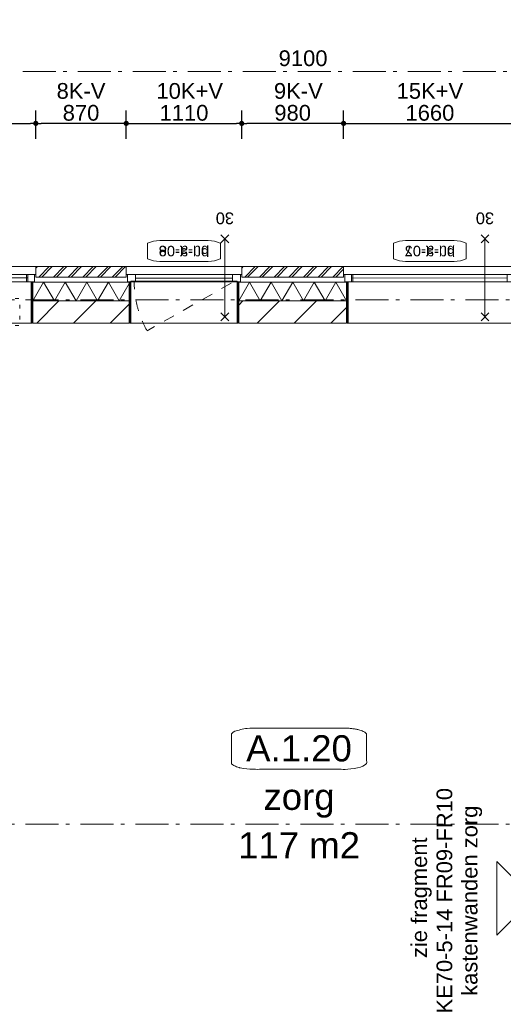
# Model space of a CAD drawing. Header units: millimetres. Extents: x -62314 to 79800, y -34032 to 28340.
# Tile 21 of 256: x -5362 to -711, y 13541 to 23010. Entities that reach past the tile are written whole.
import ezdxf
from ezdxf.enums import TextEntityAlignment as Align

# ---------------------------------------------------------------- set-up
doc = ezdxf.new("R2010")
doc.units = ezdxf.units.MM
doc.header["$LTSCALE"] = 508
doc.header["$PDMODE"] = 1
doc.header["$PDSIZE"] = -2
for name, pattern in [('Dash Style-1', [0.41664, 0.20828, -0.20836]), ('Dash Style-5', [0.20828, 0.069425, -0.138855]), ('Dash Style-6', [1.04164, 0.625, -0.20828, 0.06943, -0.13893])]:
    doc.linetypes.add(name, pattern=pattern)
doc.layers.get('0').update_dxf_attribs({"lineweight": 0})
doc.layers.get('DEFPOINTS').update_dxf_attribs({"lineweight": 0})
for name, color, linetype, lineweight in [('(00) tekening-lijn draairichting', 7, 'Dash Style-1', 0), ('(00) tekening-merk kozijn', 40, 'Continuous', 0), ('(00) tekening-stramien-algemeen', 7, 'Dash Style-6', 0), ('(00) tekening-verwijzing', 33, 'Fence_Line', 0), ('(00) tekst-algemeen', 8, 'Continuous', 0), ('(00) tekst-ruimtenummer-algemeen', 8, 'Continuous', 0), ('(00) tekst-ruimtenummer-gradering', 8, 'Continuous', 0), ('(04) bouwaanvraag-brandweer-WBDBO', 142, 'Dash Style-1', 0), ('(21) buitenwanden-X baksteen_metselwerk', 92, 'Continuous', 0), ('(22) binnenwanden-X kalkzandsteen', 1, 'Continuous', 0), ('(28) hoofddraagconstructie-bovenliggend', 1, 'Dash Style-5', 0), ('(42) binnenwandafwerkingen-R plaatmateriaal algemeen', 12, 'Continuous', 0), ('(__) constructies_materialen-K isolatie', 8, 'Continuous', 0), ('Dimension', 7, 'Continuous', 0), ('None', 7, 'Continuous', 0)]:
    doc.layers.add(name, color=color, linetype=linetype, lineweight=lineweight)
doc.styles.add('Arial', font='Arial')
doc.styles.add('Arial Italic (italic)', font='Arial Italic')
doc.styles.add('Helvetica', font='Helvetica')
doc.linetypes.add('Fence_Line', pattern='A,0,[1,Fence_Line.shx,S=0.19685,R=0,X=0,Y=-0.441942],-5', length=5)
doc.dimstyles.new('KE __', dxfattribs={"dimtxt": 151.308594, "dimasz": 50.074463, "dimexe": 125, "dimexo": 500, "dimgap": 25, "dimtad": 1, "dimdec": 1, "dimtxsty": 'Helvetica', "dimblk": 'DOT', "dimblk1": 'DOT', "dimblk2": 'DOT', "dimcen": 0, "dimdle": 100, "dimazin": 0, "dimtfac": 0.8, "dimtdec": 1, "dimtix": 1, "dimtmove": 0, "dimatfit": 0, "dimldrblk": 'DOT', "dimfxl": 150, "dimfxlon": 1, "dimfrac": 2, "dimtolj": 1, "dimarcsym": 0})
pattern_1 = [(45, (163395.98, 42314.6), (70.71068, -70.71068), []), (45, (163410.13, 42300.46), (70.71068, -70.71068), [])]
pattern_2 = [(45, (163395.98, 42314.6), (-176.7767, 176.7767), [])]

# ---------------------------------------------------------------- blocks, each defined once
blk = doc.blocks.new('(00)-1-ruimtenummer-200')
at = {"layer": '(00) tekst-ruimtenummer-algemeen', "color": 17, "lineweight": 0, "transparency": 33554687}
blk.add_open_spline([(433.3, 618), (491.4, 618), (591.9, 600.3), (650, 569.8), (650, 420.4), (650, 271.1), (591.9, 240.5), (491.4, 222.9), (0, 222.9), (-491.4, 222.9), (-591.9, 240.5), (-650, 271.1), (-650, 420.4), (-650, 569.8), (-591.9, 600.3), (-491.4, 618), (-14.5, 618), (433.3, 618)], degree=2, knots=[0, 0, 0, 0.013296, 0.026591, 0.039887, 0.251662, 0.264958, 0.278253, 0.291549, 0.503324, 0.51662, 0.529915, 0.543211, 0.754986, 0.768281, 0.781577, 0.794873, 1, 1, 1], dxfattribs=at)
at = {"layer": 'None', "color": 7, "linetype": 'Continuous', "lineweight": 0}
blk.add_point((0, 0), dxfattribs=at)
at = {"layer": '(00) tekst-ruimtenummer-algemeen', "color": 17, "transparency": 33554687, "style": 'Arial'}
for tag, p in [('nummer', (0, 222.9)), ('naam', (0, -243.4)), ('oppervlak', (0, -709.7))]:
    blk.add_attdef(tag, text='', height=251.7, dxfattribs=at).set_placement(p, align=Align.BOTTOM_CENTER)
at = {"layer": '(00) tekst-ruimtenummer-gradering', "color": 17, "transparency": 33554687, "style": 'Arial Italic (italic)'}
blk.add_attdef('personen', text='', height=251.7, dxfattribs=at).set_placement((0, -875.5), align=Align.TOP_CENTER)
at = {"layer": 'None', "color": 0, "flags": 1}
blk.add_attdef('klasse', (-1353.2, -1667.8), '', height=251.7, dxfattribs=at)
blk = doc.blocks.new('Group-15-1')
at = {"layer": 'None', "color": 17, "transparency": 33554687}
ref = blk.add_blockref('(00)-1-ruimtenummer-200', (-166071.9, -26735.7), dxfattribs=at)
ref.add_attrib('nummer', 'A.1.20', dxfattribs={"layer": '(00) tekst-ruimtenummer-algemeen', "color": 17, "transparency": 33554687, "height": 251.72, "style": 'Arial'}).set_placement((-166071.9, -26512.9), align=Align.BOTTOM_CENTER)
ref.add_attrib('naam', 'zorg', dxfattribs={"layer": '(00) tekst-ruimtenummer-algemeen', "color": 17, "transparency": 33554687, "height": 251.72, "style": 'Arial'}).set_placement((-166071.9, -26979.2), align=Align.BOTTOM_CENTER)
ref.add_attrib('oppervlak', '117 m2', dxfattribs={"layer": '(00) tekst-ruimtenummer-algemeen', "color": 17, "transparency": 33554687, "height": 251.72, "style": 'Arial'}).set_placement((-166071.9, -27445.4), align=Align.BOTTOM_CENTER)
blk = doc.blocks.new('constructie laagbouw 01')
at = {"layer": '(28) hoofddraagconstructie-bovenliggend', "color": 2, "lineweight": 0, "transparency": 33554687, "flags": 128}
blk.add_lwpolyline([(-10742.5, 7843), (-8685.5, 7843), (-8685.5, 7583), (-10742.5, 7583)], close=True, dxfattribs=at)
blk = doc.blocks.new('constructie laagbouw 01 totaal')
at = {"layer": 'None', "color": 17, "transparency": 33554687}
blk.add_blockref('constructie laagbouw 01', (2721, -22.5), dxfattribs=at)
blk = doc.blocks.new('_Dot')
at = {"color": 0, "linetype": 'ByBlock', "lineweight": -2}
blk.add_line((-0.5, 0), (-1, 0), dxfattribs=at)
at = {"color": 0, "linetype": 'ByBlock', "const_width": 0.5}
blk.add_lwpolyline([(-0.25, 0, 1), (0.25, 0, 1)], format="xyb", close=True, dxfattribs=at)
blk = doc.blocks.new('*D117')
at = {"layer": 'DEFPOINTS', "color": 0, "transparency": 33554687}
for p in [(-5207.3, 22013), (-6867.3, 20635.4), (-5207.3, 20635.4)]:
    blk.add_point(p, dxfattribs=at)
at = {"layer": 'Dimension', "color": 0, "lineweight": -2, "transparency": 33554687}
for p, q in [((-6867.3, 21863), (-6867.3, 22138)), ((-5207.3, 21863), (-5207.3, 22138)), ((-6817.2, 22013), (-5257.4, 22013))]:
    blk.add_line(p, q, dxfattribs=at)
at = {"layer": 'Dimension', "color": 0, "lineweight": -2, "xscale": 50.07446289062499, "yscale": 50.07446289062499, "zscale": 50.07446289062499, "rotation": 180}
blk.add_blockref('_Dot', (-6867.3, 22013), dxfattribs=at)
at = {"layer": 'Dimension', "color": 0, "lineweight": -2, "xscale": 50.07446289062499, "yscale": 50.07446289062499, "zscale": 50.07446289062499}
blk.add_blockref('_Dot', (-5207.3, 22013), dxfattribs=at)
at = {"layer": 'Dimension', "color": 0, "lineweight": 0, "transparency": 33554687, "insert": (-6037.3, 22113.7), "char_height": 151.31, "attachment_point": 5, "style": 'Helvetica'}
blk.add_mtext('\\A1;1660', dxfattribs=at)
blk = doc.blocks.new('*D118')
at = {"layer": 'DEFPOINTS', "color": 0, "transparency": 33554687}
for p in [(-5207.3, 22013), (-5207.3, 20635.4), (-4337.3, 20635.4)]:
    blk.add_point(p, dxfattribs=at)
at = {"layer": 'Dimension', "color": 0, "lineweight": -2, "transparency": 33554687}
for p, q in [((-5207.3, 21863), (-5207.3, 22138)), ((-4337.3, 21863), (-4337.3, 22138)), ((-4387.4, 22013), (-5157.2, 22013))]:
    blk.add_line(p, q, dxfattribs=at)
at = {"layer": 'Dimension', "color": 0, "lineweight": -2, "xscale": 50.07446289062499, "yscale": 50.07446289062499, "zscale": 50.07446289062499, "rotation": 180}
blk.add_blockref('_Dot', (-5207.3, 22013), dxfattribs=at)
at = {"layer": 'Dimension', "color": 0, "lineweight": -2, "xscale": 50.07446289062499, "yscale": 50.07446289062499, "zscale": 50.07446289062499}
blk.add_blockref('_Dot', (-4337.3, 22013), dxfattribs=at)
at = {"layer": 'Dimension', "color": 0, "lineweight": 0, "transparency": 33554687, "insert": (-4772.3, 22113.7), "char_height": 151.31, "attachment_point": 5, "style": 'Helvetica'}
blk.add_mtext('\\A1;870', dxfattribs=at)
blk = doc.blocks.new('*D119')
at = {"layer": 'DEFPOINTS', "color": 0, "transparency": 33554687}
for p in [(-3227.3, 22013), (-4337.3, 20635.4), (-3227.3, 20635.4)]:
    blk.add_point(p, dxfattribs=at)
at = {"layer": 'Dimension', "color": 0, "lineweight": -2, "transparency": 33554687}
for p, q in [((-4337.3, 21863), (-4337.3, 22138)), ((-3227.3, 21863), (-3227.3, 22138)), ((-4287.2, 22013), (-3277.4, 22013))]:
    blk.add_line(p, q, dxfattribs=at)
at = {"layer": 'Dimension', "color": 0, "lineweight": -2, "xscale": 50.07446289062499, "yscale": 50.07446289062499, "zscale": 50.07446289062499, "rotation": 180}
blk.add_blockref('_Dot', (-4337.3, 22013), dxfattribs=at)
at = {"layer": 'Dimension', "color": 0, "lineweight": -2, "xscale": 50.07446289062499, "yscale": 50.07446289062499, "zscale": 50.07446289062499}
blk.add_blockref('_Dot', (-3227.3, 22013), dxfattribs=at)
at = {"layer": 'Dimension', "color": 0, "lineweight": 0, "transparency": 33554687, "insert": (-3782.3, 22113.7), "char_height": 151.31, "attachment_point": 5, "style": 'Helvetica'}
blk.add_mtext('\\A1;1110', dxfattribs=at)
blk = doc.blocks.new('*D120')
at = {"layer": 'DEFPOINTS', "color": 0, "transparency": 33554687}
for p in [(-3227.3, 22013), (-3227.3, 20635.4), (-2247.3, 20635.4)]:
    blk.add_point(p, dxfattribs=at)
at = {"layer": 'Dimension', "color": 0, "lineweight": -2, "transparency": 33554687}
for p, q in [((-3227.3, 21863), (-3227.3, 22138)), ((-2247.3, 21863), (-2247.3, 22138)), ((-2297.4, 22013), (-3177.2, 22013))]:
    blk.add_line(p, q, dxfattribs=at)
at = {"layer": 'Dimension', "color": 0, "lineweight": -2, "xscale": 50.07446289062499, "yscale": 50.07446289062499, "zscale": 50.07446289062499, "rotation": 180}
blk.add_blockref('_Dot', (-3227.3, 22013), dxfattribs=at)
at = {"layer": 'Dimension', "color": 0, "lineweight": -2, "xscale": 50.07446289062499, "yscale": 50.07446289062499, "zscale": 50.07446289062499}
blk.add_blockref('_Dot', (-2247.3, 22013), dxfattribs=at)
at = {"layer": 'Dimension', "color": 0, "lineweight": 0, "transparency": 33554687, "insert": (-2737.3, 22113.7), "char_height": 151.31, "attachment_point": 5, "style": 'Helvetica'}
blk.add_mtext('\\A1;980', dxfattribs=at)
blk = doc.blocks.new('*D121')
at = {"layer": 'DEFPOINTS', "color": 0, "transparency": 33554687}
for p in [(-587.3, 22013), (-2247.3, 20635.4), (-587.3, 20635.4)]:
    blk.add_point(p, dxfattribs=at)
at = {"layer": 'Dimension', "color": 0, "lineweight": -2, "transparency": 33554687}
for p, q in [((-2247.3, 21863), (-2247.3, 22138)), ((-587.3, 21863), (-587.3, 22138)), ((-2197.2, 22013), (-637.4, 22013))]:
    blk.add_line(p, q, dxfattribs=at)
at = {"layer": 'Dimension', "color": 0, "lineweight": -2, "xscale": 50.07446289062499, "yscale": 50.07446289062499, "zscale": 50.07446289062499, "rotation": 180}
blk.add_blockref('_Dot', (-2247.3, 22013), dxfattribs=at)
at = {"layer": 'Dimension', "color": 0, "lineweight": -2, "xscale": 50.07446289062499, "yscale": 50.07446289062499, "zscale": 50.07446289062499}
blk.add_blockref('_Dot', (-587.3, 22013), dxfattribs=at)
at = {"layer": 'Dimension', "color": 0, "lineweight": 0, "transparency": 33554687, "insert": (-1417.3, 22113.7), "char_height": 151.31, "attachment_point": 5, "style": 'Helvetica'}
blk.add_mtext('\\A1;1660', dxfattribs=at)
blk = doc.blocks.new('Isolatie Object-15')
at = {"layer": '(__) constructies_materialen-K isolatie', "color": 2, "lineweight": 0, "transparency": 33554687, "flags": 128}
blk.add_lwpolyline([(0, 90), (1038, 90), (1038, -90), (0, -90)], close=True, dxfattribs=at)
blk.add_lwpolyline([(0, -90), (103.9, 90), (207.8, -90), (207.8, -90), (311.8, 90), (415.7, -90), (415.7, -90), (519.6, 90), (623.5, -90), (623.5, -90), (727.5, 90), (831.4, -90), (935.3, 90), (1038, -87.9)], dxfattribs=at)
blk = doc.blocks.new('Isolatie Object-16')
at = {"layer": '(__) constructies_materialen-K isolatie', "color": 2, "lineweight": 0, "transparency": 33554687, "flags": 128}
blk.add_lwpolyline([(0, 90), (928, 90), (928, -90), (0, -90)], close=True, dxfattribs=at)
blk.add_lwpolyline([(0, -90), (103.9, 90), (207.8, -90), (207.8, -90), (311.8, 90), (415.7, -90), (415.7, -90), (519.6, 90), (623.5, -90), (623.5, -90), (727.5, 90), (831.4, -90), (928, 77.3)], dxfattribs=at)
blk = doc.blocks.new('00-merk kozijn')
at = {"layer": '(00) tekening-merk kozijn', "color": 2, "lineweight": 0, "transparency": 33554687, "flags": 128}
blk.add_lwpolyline([(233.3, 50, 0.105357), (349.4, 74.7), (350, 75), (350, 225), (349.4, 225.3, 0.105357), (233.3, 250), (-233.3, 250, 0.105357), (-349.4, 225.3), (-350, 225), (-350, 75), (-349.4, 74.7, 0.105357), (-233.3, 50)], format="xyb", close=True, dxfattribs=at)
at = {"layer": 'None', "color": 7, "linetype": 'Continuous', "lineweight": 0, "transparency": 33554687}
blk.add_point((0, 0), dxfattribs=at)
at = {"layer": '(00) tekening-merk kozijn', "color": 2, "transparency": 33554687, "style": 'Arial'}
blk.add_attdef('MERK', text='', height=100.7, dxfattribs=at).set_placement((0, 149.9), align=Align.MIDDLE_CENTER)
blk = doc.blocks.new('kozijn aansluiting-hoek zonder lijst')
at = {"layer": '(42) binnenwandafwerkingen-R plaatmateriaal algemeen', "color": 17, "lineweight": 0, "transparency": 33554687, "flags": 128}
blk.add_lwpolyline([(-32, 469), (-22, 469), (-22, 75), (-32, 75)], close=True, dxfattribs=at)
at = {"layer": 'None', "color": 17, "lineweight": 0, "transparency": 33554687}
blk.add_line((-17, 255), (-17, 469), dxfattribs=at)
at = {"layer": 'None', "color": 17, "lineweight": 0, "transparency": 33554687, "flags": 128}
blk.add_lwpolyline([(-76, 70), (0, 70), (0, 0), (-76, 0)], close=True, dxfattribs=at)
at = {"layer": 'None', "color": 7, "linetype": 'Continuous', "lineweight": 0, "transparency": 33554687}
for p in [(0, 0), (12, -75)]:
    blk.add_point(p, dxfattribs=at)
blk = doc.blocks.new('bu-a-02 plt')
at = {"layer": 'None', "color": 17, "lineweight": 0, "transparency": 33554687}
blk.add_line((88, 210), (1584, 212.5), dxfattribs=at)
at = {"layer": 'None', "color": 17, "lineweight": 0, "transparency": 33554687, "flags": 128}
for points in [[(0, 320), (1660, 320), (1660, 245), (0, 245)], [(88, 245), (1584, 245), (1584, 175), (88, 175)], [(44, 175), (1616, 175), (1616, -224), (44, -224)]]:
    blk.add_lwpolyline(points, close=True, dxfattribs=at)
at = {"layer": 'None', "color": 7, "linetype": 'Continuous', "lineweight": 0, "transparency": 33554687}
blk.add_point((0, 0), dxfattribs=at)
at = {"layer": '(00) tekst-algemeen', "color": 17, "transparency": 33554687}
blk.add_blockref('00-merk kozijn', (830, 320), dxfattribs=at).add_auto_attribs({'MERK': 'bu-a-02'})
at = {"layer": 'None', "color": 17, "transparency": 33554687, "rotation": 180}
blk.add_blockref('kozijn aansluiting-hoek zonder lijst', (12, 245), dxfattribs=at)
at = {"layer": 'None', "color": 17, "transparency": 33554687, "xscale": -1, "rotation": 180}
blk.add_blockref('kozijn aansluiting-hoek zonder lijst', (1648, 245), dxfattribs=at)
blk = doc.blocks.new('Group-29-1')
at = {"layer": '(04) bouwaanvraag-brandweer-WBDBO', "color": 1, "lineweight": 0, "transparency": 33554687}
for p, q in [((37.5, 412.5), (-37.5, 337.5)), ((37.5, 337.5), (-37.5, 412.5))]:
    blk.add_line(p, q, dxfattribs=at)
blk = doc.blocks.new('Group-30-1')
at = {"layer": '(04) bouwaanvraag-brandweer-WBDBO', "color": 1, "lineweight": 0, "transparency": 33554687}
for p, q in [((37.5, -412.5), (-37.5, -337.5)), ((37.5, -337.5), (-37.5, -412.5))]:
    blk.add_line(p, q, dxfattribs=at)
blk = doc.blocks.new('brand-30 wbdbo')
at = {"layer": '(04) bouwaanvraag-brandweer-WBDBO', "color": 1, "linetype": 'Continuous', "lineweight": 0, "transparency": 33554687}
blk.add_line((0, 375), (0, -375), dxfattribs=at)
at = {"layer": 'None', "color": 7, "linetype": 'Continuous', "lineweight": 0, "transparency": 33554687}
blk.add_point((0, 0), dxfattribs=at)
at = {"layer": '(04) bouwaanvraag-brandweer-WBDBO', "color": 1, "transparency": 33554687}
for name in ['Group-29-1', 'Group-30-1']:
    blk.add_blockref(name, (0, 0), dxfattribs=at)
at = {"layer": '(04) bouwaanvraag-brandweer-WBDBO', "color": 1, "transparency": 33554687, "insert": (0, -630.6), "char_height": 113.27, "attachment_point": 8, "line_spacing_factor": 0.962448, "style": 'Arial'}
blk.add_mtext('30', dxfattribs=at)
blk = doc.blocks.new('Group-164-1')
at = {"layer": '(00) tekening-verwijzing', "color": 3, "linetype": 'Continuous', "lineweight": 0, "transparency": 33554687, "flags": 128}
blk.add_lwpolyline([(-164168.8, -28107.7), (-163815.3, -27754.2), (-164168.8, -27400.6)], close=True, dxfattribs=at)
at = {"layer": '(00) tekening-verwijzing', "color": 3, "insert": (-164651.4, -27777.6), "char_height": 151.033, "attachment_point": 5, "rotation": 90, "line_spacing_factor": 0.962448, "style": 'Arial'}
blk.add_mtext(' zie fragment \\PKE70-5-14 FR09-FR10\\Pkastenwanden zorg', dxfattribs=at)
blk = doc.blocks.new('bu-a-07')
at = {"layer": '(00) tekst-algemeen', "color": 17, "transparency": 33554687}
ref = blk.add_blockref('00-merk kozijn', (830, -320), dxfattribs=dict(at, xscale=-1, rotation=180))
ref.add_attrib('MERK', 'bu-a-07', dxfattribs={"layer": '(00) tekening-merk kozijn', "color": 2, "transparency": 33554687, "height": 100.69, "style": 'Arial'}).set_placement((830, -469.9), align=Align.MIDDLE_CENTER)
at = {"layer": 'None', "color": 17, "transparency": 33554687, "xscale": -1, "rotation": 180}
blk.add_blockref('bu-a-02 plt', (0, 0), dxfattribs=at)
at = {"layer": 'None', "color": 17, "transparency": 33554687}
blk.add_blockref('brand-30 wbdbo', (300.7, -212.5), dxfattribs=at)
blk = doc.blocks.new('bu-a-06 plt')
at = {"layer": '(00) tekening-lijn draairichting', "color": 17, "lineweight": 0, "transparency": 33554687, "flags": 128}
blk.add_lwpolyline([(909.1, -297.9, 0.12979), (1034, 175), (76, 175)], format="xyb", close=True, dxfattribs=at)
at = {"layer": 'None', "color": 17, "lineweight": 0, "transparency": 33554687}
blk.add_line((1022, 210), (88, 210), dxfattribs=at)
at = {"layer": 'None', "color": 17, "lineweight": 0, "transparency": 33554687, "flags": 128}
for points in [[(0, 320), (1110, 320), (1110, 245), (0, 245)], [(88, 245), (1022, 245), (1022, 175), (88, 175)], [(44, 180), (1066, 180), (1066, -224), (44, -224)]]:
    blk.add_lwpolyline(points, close=True, dxfattribs=at)
at = {"layer": 'None', "color": 7, "linetype": 'Continuous', "lineweight": 0, "transparency": 33554687}
blk.add_point((0, 0), dxfattribs=at)
at = {"layer": '(00) tekst-algemeen', "color": 17, "transparency": 33554687}
blk.add_blockref('00-merk kozijn', (555, 320), dxfattribs=at).add_auto_attribs({'MERK': 'bu-a-06'})
at = {"layer": 'None', "color": 17, "transparency": 33554687, "rotation": 180}
blk.add_blockref('kozijn aansluiting-hoek zonder lijst', (12, 245), dxfattribs=at)
at = {"layer": 'None', "color": 17, "transparency": 33554687, "xscale": -1, "rotation": 180}
blk.add_blockref('kozijn aansluiting-hoek zonder lijst', (1098, 245), dxfattribs=at)
blk = doc.blocks.new('bu-a-08')
at = {"layer": '(00) tekst-algemeen', "color": 17, "transparency": 33554687}
ref = blk.add_blockref('00-merk kozijn', (555, -320), dxfattribs=dict(at, xscale=-1, rotation=180))
ref.add_attrib('MERK', 'bu-a-08', dxfattribs={"layer": '(00) tekening-merk kozijn', "color": 2, "transparency": 33554687, "height": 100.69, "style": 'Arial'}).set_placement((555, -469.9), align=Align.MIDDLE_CENTER)
at = {"layer": 'None', "color": 17, "transparency": 33554687, "xscale": -1, "rotation": 180}
blk.add_blockref('bu-a-06 plt', (0, 0), dxfattribs=at)
at = {"layer": 'None', "color": 17, "transparency": 33554687}
blk.add_blockref('brand-30 wbdbo', (161.7, -212.5), dxfattribs=at)
blk = doc.blocks.new('*D408')
at = {"layer": '(00) tekening-stramien-algemeen', "color": 0, "lineweight": -2, "transparency": 33554687}
for p, q in [((9187.4, -500), (9187.4, -622.2)), ((18237.3, -497.2), (9237.5, -497.2)), ((18287.4, -500), (18287.4, -622.2))]:
    blk.add_line(p, q, dxfattribs=at)
at = {"layer": 'DEFPOINTS', "color": 0, "transparency": 33554687}
for p in [(9187.4, 0), (18287.4, 0), (9187.4, -497.2)]:
    blk.add_point(p, dxfattribs=at)
at = {"layer": '(00) tekening-stramien-algemeen', "color": 0, "lineweight": -2, "xscale": 50.07446289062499, "yscale": 50.07446289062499, "zscale": 50.07446289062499, "rotation": 180}
blk.add_blockref('_Dot', (9187.4, -497.2), dxfattribs=at)
at = {"layer": '(00) tekening-stramien-algemeen', "color": 0, "lineweight": -2, "xscale": 50.07446289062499, "yscale": 50.07446289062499, "zscale": 50.07446289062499}
blk.add_blockref('_Dot', (18287.4, -497.2), dxfattribs=at)
at = {"layer": '(00) tekening-stramien-algemeen', "color": 0, "lineweight": 0, "transparency": 33554687, "insert": (13737.4, -371.6), "char_height": 151.31, "attachment_point": 5, "style": 'Helvetica'}
blk.add_mtext('\\A1;9100', dxfattribs=at)
blk = doc.blocks.new('stramien langsgevel blok A')
at = {"layer": '(00) tekening-stramien-algemeen', "color": 2, "lineweight": 0, "transparency": 33554687}
dim = blk.add_linear_dim(base=(9187.4, -497.2), p1=(18287.4, 0), p2=(9187.4, 0), dimstyle='KE __', override={"dimtxt": 151.308594, "dimgap": 50, "dimdec": 0, "dimpost": '<>', "dimtxsty": 'Helvetica', "dimtmove": 2}, dxfattribs=at)
dim.commit()
dim.dimension.update_dxf_attribs({"geometry": '*D408', "text_midpoint": (13737.4, -371.6)})

msp = doc.modelspace()

# ---------------------------------------------------------------- hatches: boundary and pattern name
at = {"layer": '(21) buitenwanden-X baksteen_metselwerk', "linetype": 'Continuous', "lineweight": 0, "transparency": 33554687}
h = msp.add_hatch(dxfattribs=at)
h.set_pattern_fill('(__)F metselwerk 2', color=253, style=0, pattern_type=2)
h.set_pattern_definition(pattern_1)
h.paths.add_polyline_path([(-4337.28, 20535.36), (-4337.28, 20635.36), (-5207.28, 20635.36), (-5207.28, 20535.36)])
h = msp.add_hatch(dxfattribs=at)
h.set_pattern_fill('(__)F metselwerk 2', color=253, style=0, pattern_type=2)
h.set_pattern_definition(pattern_1)
h.paths.add_polyline_path([(-2247.28, 20535.36), (-2247.28, 20635.36), (-3227.28, 20635.36), (-3227.28, 20535.36)])
at = {"layer": '(22) binnenwanden-X kalkzandsteen', "linetype": 'Continuous', "lineweight": 0, "transparency": 33554687}
h = msp.add_hatch(dxfattribs=at)
h.set_pattern_fill('(__)F kzs 1_100', color=253, style=0, pattern_type=2)
h.set_pattern_definition(pattern_2)
h.paths.add_polyline_path([(-5236.28, 20305.36), (-5236.28, 20091.36), (-4308.28, 20091.36), (-4308.28, 20305.36)])
h = msp.add_hatch(dxfattribs=at)
h.set_pattern_fill('(__)F kzs 1_100', color=253, style=0, pattern_type=2)
h.set_pattern_definition(pattern_2)
h.paths.add_polyline_path([(-3256.28, 20305.36), (-3256.28, 20091.36), (-2218.28, 20091.36), (-2218.28, 20305.36)])

# ---------------------------------------------------------------- linework, layer by layer
at = {"layer": '(00) tekening-stramien-algemeen', "color": 2, "lineweight": 0, "transparency": 33554687}
for p, q in [((57450, 20635.36), (-21063.27, 20635.36)), ((57450, 20315.36), (-21063.27, 20315.36)), ((57450, 15274.85), (-21063.27, 15274.85))]:
    msp.add_line(p, q, dxfattribs=at)
at = {"layer": '(21) buitenwanden-X baksteen_metselwerk', "color": 7, "lineweight": 0, "transparency": 33554687, "flags": 128}
for points in [[(-4337.28, 20535.36), (-4337.28, 20635.36), (-5207.28, 20635.36), (-5207.28, 20535.36)], [(-2247.28, 20535.36), (-2247.28, 20635.36), (-3227.28, 20635.36), (-3227.28, 20535.36)]]:
    msp.add_lwpolyline(points, close=True, dxfattribs=at)
at = {"layer": '(22) binnenwanden-X kalkzandsteen', "color": 3, "lineweight": 0, "transparency": 33554687, "flags": 128}
for points in [[(-5236.28, 20305.36), (-5236.28, 20091.36), (-4308.28, 20091.36), (-4308.28, 20305.36)], [(-3256.28, 20305.36), (-3256.28, 20091.36), (-2218.28, 20091.36), (-2218.28, 20305.36)]]:
    msp.add_lwpolyline(points, close=True, dxfattribs=at)

# ---------------------------------------------------------------- block references
at = {"layer": '(__) constructies_materialen-K isolatie', "color": 2}
for name, p in [('Isolatie Object-16', (-5236.28, 20395.36)), ('Isolatie Object-15', (-3256.28, 20395.36))]:
    msp.add_blockref(name, p, dxfattribs=at)
at = {"layer": 'None', "color": 17, "transparency": 33554687}
for name, p in [('stramien langsgevel blok A', (-16374.38, 23010.29)), ('bu-a-02 plt', (-6867.28, 20315.36)), ('constructie laagbouw 01 totaal', (604.57, 12507.88)), ('Group-15-1', (163395.98, 42314.6)), ('Group-164-1', (163395.98, 42314.6))]:
    msp.add_blockref(name, p, dxfattribs=at)
at = {"layer": 'None', "color": 17, "transparency": 33554687, "rotation": 180}
for name, p in [('bu-a-08', (-3227.28, 20315.36)), ('brand-30 wbdbo', (-3388.94, 20527.86)), ('bu-a-07', (-587.28, 20315.36)), ('brand-30 wbdbo', (-887.99, 20527.86))]:
    msp.add_blockref(name, p, dxfattribs=at)

# ---------------------------------------------------------------- texts
at = {"layer": 'None', "color": 17, "transparency": 33554687, "char_height": 151.309, "attachment_point": 8, "line_spacing_factor": 0.834288, "style": 'Helvetica'}
for s, insert in [('8K-V', (-4772.28, 22247.59)), ('10K+V', (-3727.28, 22247.59)), ('9K-V', (-2682.28, 22247.59)), ('15K+V', (-1417.28, 22247.59))]:
    msp.add_mtext(s, dxfattribs=dict(at, insert=insert))

# ---------------------------------------------------------------- dimensions: what is measured, and where the dimension line sits
at = {"layer": 'Dimension', "color": 17, "lineweight": 0, "transparency": 33554687}
for base, p1, p2, picture, middle in [((-5207.28, 22013.04), (-6867.28, 20635.36), (-5207.28, 20635.36), '*D117', (-6037.28, 22113.69)), ((-5207.28, 22013.04), (-4337.28, 20635.36), (-5207.28, 20635.36), '*D118', (-4772.28, 22113.69)), ((-3227.28, 22013.04), (-4337.28, 20635.36), (-3227.28, 20635.36), '*D119', (-3782.28, 22113.69)), ((-3227.28, 22013.04), (-2247.28, 20635.36), (-3227.28, 20635.36), '*D120', (-2737.28, 22113.69)), ((-587.28, 22013.04), (-2247.28, 20635.36), (-587.28, 20635.36), '*D121', (-1417.28, 22113.69))]:
    dim = msp.add_linear_dim(base=base, p1=p1, p2=p2, dimstyle='KE __', override={"dimgap": 25, "dimpost": '<>', "dimtxsty": 'Helvetica', "dimtmove": 2}, dxfattribs=at)
    dim.commit()
    dim.dimension.update_dxf_attribs({"geometry": picture, "text_midpoint": middle})

doc.saveas('drawing.dxf')
